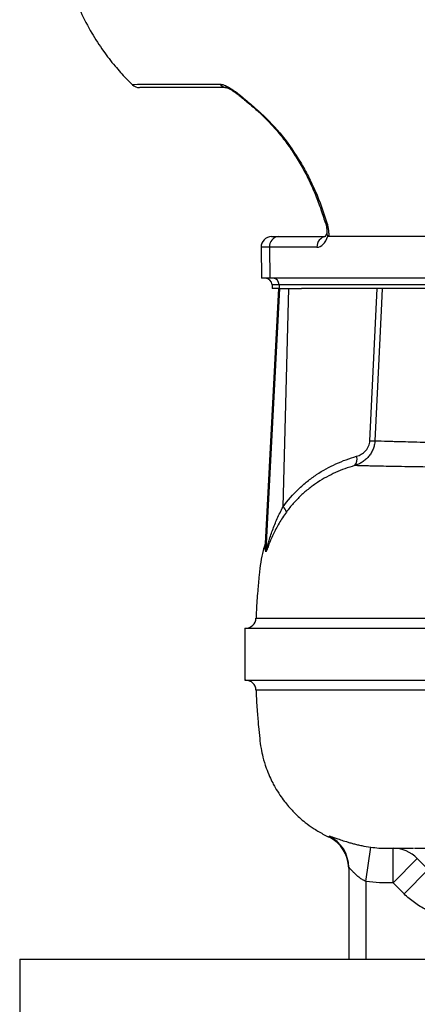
# Model space of a CAD drawing. Header units: millimetres. Extents: x 2154 to 3654, y 1062 to 4821.
# Tile 2 of 13: x 2279 to 2508, y 1356 to 1924. Entities that reach past the tile are written whole.
import ezdxf

# ---------------------------------------------------------------- set-up
doc = ezdxf.new("R2010")
doc.units = ezdxf.units.MM
doc.header["$LTSCALE"] = 2

msp = doc.modelspace()

# ---------------------------------------------------------------- linework, layer by layer
at = {"color": 7, "linetype": 'Continuous', "lineweight": 25}
for p, q in [((2348.23, 1887), (2394.29, 1887)), ((2455.18, 1807.26), (2455.19, 1807.23)), ((2424.03, 1798.98), (2428.1, 1798.98)), ((2428.1, 1798.98), (2454.78, 1798.98)), ((2613.16, 1798.98), (2457.06, 1798.98)), ((2418.03, 1792.88), (2418.34, 1774.98)), ((2422.91, 1792.88), (2423.18, 1774.98)), ((2450.32, 1792.88), (2422.91, 1792.88)), ((2423.18, 1774.98), (2418.34, 1774.98)), ((2647.77, 1774.98), (2423.18, 1774.98)), ((2428.15, 1768.98), (2420.45, 1621.97)), ((2420.9, 1618.28), (2428.79, 1768.98)), ((2424.37, 1771.12), (2424.44, 1768.98)), ((2428.38, 1768.98), (2424.44, 1768.98)), ((2428.38, 1768.98), (2428.79, 1768.98)), ((2652.99, 1771.12), (2428.4, 1771.12)), ((2428.4, 1771.12), (2428.46, 1768.98)), ((2428.79, 1768.98), (2434.01, 1768.98)), ((2430.71, 1643.06), (2434.01, 1768.98)), ((2434.01, 1768.98), (2441.37, 1768.98)), ((2520.29, 1768.98), (2441.37, 1768.98)), ((2480.85, 1681.18), (2485.04, 1768.98)), ((2420.58, 1621.86), (2420.61, 1621.95)), ((2408.62, 1572.98), (2408.62, 1542.98)), ((2408.67, 1572.98), (2408.67, 1542.98)), ((2408.67, 1572.98), (2610.56, 1572.98)), ((2408.67, 1542.98), (2610.56, 1542.98)), ((2457.2, 1452.72), (2457.2, 1452.72)), ((2478.62, 1426.83), (2481.36, 1446.63)), ((2490.85, 1445.98), (2491.93, 1445.98)), ((2494.25, 1425.98), (2494.25, 1445.98)), ((2494.25, 1425.98), (2508.26, 1440.13)), ((2508.26, 1440.13), (2514.62, 1433.82)), ((2468.62, 1434.98), (2468.62, 1381.98)), ((2500.61, 1419.68), (2514.62, 1433.82)), ((2478.62, 1426.83), (2478.62, 1381.98)), ((2500.61, 1419.68), (2494.25, 1425.98)), ((2278.62, 1381.98), (2278.62, 1341.98)), ((2278.62, 1381.98), (2757.11, 1381.98))]:
    msp.add_line(p, q, dxfattribs=at)
at = {"color": 8, "linetype": 'Continuous', "lineweight": 25}
for p, q in [((2422.91, 1792.88), (2418.03, 1792.88)), ((2428.4, 1771.12), (2424.37, 1771.12)), ((2420.45, 1621.94), (2420.9, 1618.28))]:
    msp.add_line(p, q, dxfattribs=at)
at = {"color": 8, "linetype": 'Continuous', "lineweight": 25, "flags": 128}
for points in [[(2343.79, 1886.68), (2343.77, 1886.68), (2344.69, 1886.74), (2346.59, 1886.87), (2348.23, 1887), (2348.23, 1887), (2348.23, 1887)], [(2417.03, 1870.57), (2417.35, 1870.37), (2417.88, 1870.28)]]:
    msp.add_lwpolyline(points, dxfattribs=at)
at = {"color": 7, "linetype": 'Continuous', "lineweight": 25, "flags": 128}
msp.add_lwpolyline([(2487.96, 1768.98), (2487.55, 1760.32), (2485.26, 1712.4), (2483.77, 1681.18)], dxfattribs=at)
at = {"color": 7, "linetype": 'Continuous', "lineweight": 25}
for centre, radius, start, end in [((2347.84, 1890.98), 6, 226.8555, 270.0054), ((2398.26, 1889.91), 4.93, 216.2403, 268.9368), ((2424.03, 1792.98), 6, 90, 181), ((2428.54, 1793.34), 5.66, 94.4926, 184.7091), ((2455.96, 1793.34), 5.66, 94.4926, 184.7091), ((2420.37, 1770.98), 4, 2, 90), ((2424.66, 1771.26), 3.74, 357.9914, 85.7799), ((2482.31, 1710.14), 28.99, 267.1185, 272.8815), ((2468.57, 1670.4), 4.97, 313.6928, 21.3363), ((2428.12, 1639.26), 4.59, 9.4983, 55.754), ((2415.07, 1618.64), 5.84, 345.8602, 356.4674), ((2409.1, 1578.98), 6, 270.0008, 357.9361), ((2409.1, 1536.98), 6, 2.5357, 89.2581), ((2448.62, 1434.44), 20, 0, 64.754), ((2448.64, 1434.98), 19.99, 0.0079, 64.0338), ((2494.23, 1426.25), 19.73, 44.6814, 89.9551)]:
    msp.add_arc(centre, radius, start, end, dxfattribs=at)
at = {"color": 8, "linetype": 'Continuous', "lineweight": 25}
msp.add_arc((2455.79, 1807.83), 0.852, 224.9687, 285.4011, dxfattribs=at)
at = {"color": 7, "linetype": 'Continuous', "lineweight": 25}
msp.add_ellipse((2450.08, 1808.88), major_axis=(-0.32, 16), ratio=0.499848, start_param=3.131519, end_param=4.055572, dxfattribs=at)
for points, knots in [([(2308.22, 1942.98), (2309.99, 1938.19), (2313.36, 1929.06), (2319.85, 1916.8), (2326.56, 1906.37), (2333.29, 1897.7), (2338.98, 1891.27), (2342.52, 1887.86), (2343.76, 1886.66)], [0, 0, 0, 0, 0.227858, 0.43344, 0.617531, 0.78059, 0.92285, 1, 1, 1, 1]), ([(2394.29, 1887), (2394.63, 1887), (2395, 1886.95), (2395.81, 1886.77), (2396.25, 1886.64), (2397.16, 1886.29), (2397.63, 1886.08), (2398.61, 1885.59), (2399.11, 1885.31), (2400.66, 1884.4), (2401.7, 1883.7), (2403.3, 1882.56), (2403.83, 1882.16), (2404.89, 1881.35), (2405.42, 1880.94), (2406.48, 1880.1), (2407, 1879.67), (2408.05, 1878.81), (2408.57, 1878.37), (2410.12, 1877.06), (2411.13, 1876.19), (2413.11, 1874.47), (2414.08, 1873.62), (2415.52, 1872.36), (2416, 1871.94), (2416.94, 1871.11), (2417.42, 1870.7), (2417.88, 1870.28)], [0, 0, 0, 0, 0.0625, 0.0625, 0.125, 0.125, 0.1875, 0.1875, 0.25, 0.25, 0.375, 0.375, 0.4375, 0.4375, 0.5, 0.5, 0.5625, 0.5625, 0.625, 0.625, 0.75, 0.75, 0.875, 0.875, 0.9375, 0.9375, 1, 1, 1, 1]), ([(2398.17, 1884.98), (2390.13, 1884.98), (2378.07, 1884.98), (2364.32, 1884.98), (2355.91, 1884.98), (2351.02, 1884.98), (2348.64, 1884.98), (2347.85, 1884.98), (2347.92, 1884.98), (2347.95, 1884.98)], [0, 0, 0, 0, 0.440234, 0.660352, 0.770643, 0.880584, 0.927469, 0.975593, 1, 1, 1, 1]), ([(2398.06, 1884.98), (2398.05, 1884.99), (2398.02, 1884.99), (2398.54, 1884.85), (2399.53, 1884.41), (2400.95, 1883.62), (2402.74, 1882.44), (2404.87, 1880.89), (2407.3, 1878.96), (2409.99, 1876.72), (2412.88, 1874.25), (2415.3, 1872.16), (2416.62, 1870.93), (2417.02, 1870.56)], [0, 0, 0, 0, 0.029165, 0.083794, 0.147577, 0.219929, 0.305393, 0.403103, 0.514683, 0.641082, 0.781619, 0.93464, 1, 1, 1, 1]), ([(2417.07, 1870.62), (2417.34, 1870.35), (2419.5, 1868.17), (2423.69, 1864.17), (2429.12, 1857.86), (2434.26, 1851.09), (2439.01, 1843.86), (2443.41, 1836.18), (2447.34, 1828.21), (2450.76, 1819.88), (2453.28, 1812.89), (2454.57, 1808.55), (2454.98, 1807.17)], [0, 0, 0, 0, 0.015632, 0.126339, 0.242707, 0.356999, 0.472885, 0.590831, 0.710157, 0.824408, 0.94424, 1, 1, 1, 1]), ([(2417.88, 1870.28), (2422.33, 1866.21), (2426.45, 1861.8), (2434.06, 1852.33), (2437.56, 1847.27), (2442.36, 1839.23), (2443.89, 1836.46), (2446.77, 1830.83), (2448.13, 1827.96), (2451.95, 1819.2), (2454.15, 1813.19), (2456.02, 1807.01)], [0, 0, 0, 0, 0.25, 0.25, 0.5, 0.5, 0.625, 0.625, 0.75, 0.75, 1, 1, 1, 1]), ([(2455.15, 1807.25), (2455.34, 1806.6), (2455.78, 1805.09), (2456.06, 1802.91), (2456.12, 1801.41), (2456.05, 1800.86), (2456.05, 1800.86)], [0, 0, 0, 0, 0.2804732, 0.644946, 0.9998926, 1, 1, 1, 1]), ([(2456.02, 1807.01), (2456.23, 1806.31), (2456.41, 1805.61), (2456.71, 1804.22), (2456.83, 1803.52), (2457, 1802.17), (2457.06, 1801.51), (2457.11, 1800.22), (2457.1, 1799.59), (2457.06, 1798.98)], [0, 0, 0, 0, 0.25, 0.25, 0.5, 0.5, 0.75, 0.75, 1, 1, 1, 1]), ([(2456.05, 1801.1), (2456.03, 1801.03), (2455.8, 1800.41), (2455.33, 1799.55), (2454.78, 1798.85), (2454.73, 1798.82), (2454.71, 1798.81)], [0, 0, 0, 0, 0.039293, 0.386067, 0.722085, 1, 1, 1, 1]), ([(2456.13, 1800.85), (2456.1, 1800.7), (2456, 1800.18), (2456.35, 1799.63), (2456.61, 1799.24)], [0, 0, 0, 0, 0.291749, 1, 1, 1, 1]), ([(2483.77, 1681.18), (2483.72, 1680.33), (2483.61, 1679.5), (2483.34, 1678.28), (2483.23, 1677.87), (2482.98, 1677.07), (2482.84, 1676.67), (2482.37, 1675.51), (2482, 1674.76), (2481.13, 1673.34), (2480.64, 1672.66), (2479.57, 1671.4), (2478.99, 1670.82), (2477.75, 1669.74), (2477.08, 1669.25), (2475.72, 1668.37), (2475.01, 1667.99), (2473.54, 1667.32), (2472.78, 1667.04), (2472.01, 1666.81)], [0, 0, 0, 0, 0.125, 0.125, 0.1875, 0.1875, 0.25, 0.25, 0.375, 0.375, 0.5, 0.5, 0.625, 0.625, 0.75, 0.75, 0.875, 0.875, 1, 1, 1, 1]), ([(2473.2, 1672.21), (2474.15, 1672.48), (2475.06, 1672.86), (2476.78, 1673.87), (2477.6, 1674.52), (2478.67, 1675.67), (2479.01, 1676.09), (2479.6, 1676.99), (2479.87, 1677.46), (2480.31, 1678.46), (2480.49, 1678.99), (2480.75, 1680.07), (2480.82, 1680.62), (2480.85, 1681.18)], [0, 0, 0, 0, 0.25, 0.25, 0.5, 0.5, 0.625, 0.625, 0.75, 0.75, 0.875, 0.875, 1, 1, 1, 1]), ([(2483.77, 1681.18), (2485.84, 1681.1), (2488.48, 1681.01), (2492.5, 1680.89), (2493.34, 1680.87), (2495.09, 1680.82), (2496, 1680.79), (2498.84, 1680.72), (2500.86, 1680.67), (2507.31, 1680.51), (2512.13, 1680.4), (2522.79, 1680.16), (2528.62, 1680.04), (2541.32, 1679.77), (2548.18, 1679.62), (2557.41, 1679.43), (2559.29, 1679.39), (2563.1, 1679.31), (2565.03, 1679.27), (2570.9, 1679.14), (2574.91, 1679.06), (2587.25, 1678.8), (2595.88, 1678.62), (2613.93, 1678.26), (2623.36, 1678.07), (2633.18, 1677.89)], [0, 0, 0, 0, 0.125, 0.125, 0.15625, 0.15625, 0.1875, 0.1875, 0.25, 0.25, 0.375, 0.375, 0.5, 0.5, 0.625, 0.625, 0.65625, 0.65625, 0.6875, 0.6875, 0.75, 0.75, 0.875, 0.875, 1, 1, 1, 1]), ([(2430.71, 1643.06), (2433.42, 1646.83), (2436.42, 1650.23), (2441.28, 1654.86), (2442.96, 1656.32), (2445.57, 1658.4), (2446.46, 1659.08), (2448.24, 1660.38), (2449.14, 1661), (2453.68, 1664.02), (2457.43, 1666.09), (2465.16, 1669.6), (2469.13, 1671.05), (2473.2, 1672.21)], [0, 0, 0, 0, 0.25, 0.25, 0.375, 0.375, 0.4375, 0.4375, 0.5, 0.5, 0.75, 0.75, 1, 1, 1, 1]), ([(2472.01, 1666.81), (2468.27, 1665.75), (2464.62, 1664.44), (2457.51, 1661.25), (2454.05, 1659.37), (2449.85, 1656.61), (2449.02, 1656.04), (2447.37, 1654.85), (2446.55, 1654.24), (2444.13, 1652.33), (2442.56, 1650.98), (2439.53, 1648.12), (2438.06, 1646.61), (2435.25, 1643.43), (2433.92, 1641.77), (2432.65, 1640.02)], [0, 0, 0, 0, 0.25, 0.25, 0.5, 0.5, 0.5625, 0.5625, 0.625, 0.625, 0.75, 0.75, 0.875, 0.875, 1, 1, 1, 1]), ([(2630.53, 1664.3), (2620.03, 1664.44), (2609.96, 1664.58), (2590.68, 1664.85), (2581.46, 1664.99), (2568.29, 1665.18), (2564.01, 1665.25), (2557.75, 1665.34), (2555.7, 1665.37), (2551.64, 1665.44), (2549.63, 1665.47), (2539.79, 1665.62), (2532.49, 1665.73), (2519, 1665.93), (2512.81, 1666.03), (2501.55, 1666.21), (2496.46, 1666.29), (2489.69, 1666.42), (2487.57, 1666.45), (2484.6, 1666.51), (2483.65, 1666.53), (2481.83, 1666.57), (2480.96, 1666.59), (2476.8, 1666.68), (2474.1, 1666.74), (2472.01, 1666.81)], [0, 0, 0, 0, 0.125, 0.125, 0.25, 0.25, 0.3125, 0.3125, 0.34375, 0.34375, 0.375, 0.375, 0.5, 0.5, 0.625, 0.625, 0.75, 0.75, 0.8125, 0.8125, 0.84375, 0.84375, 0.875, 0.875, 1, 1, 1, 1]), ([(2420.9, 1618.28), (2420.91, 1618.2), (2420.94, 1618.18), (2421.01, 1618.26), (2421.06, 1618.36), (2421.16, 1618.65), (2421.22, 1618.83), (2421.35, 1619.22), (2421.42, 1619.44), (2421.62, 1620.13), (2421.77, 1620.63), (2422.07, 1621.65), (2422.23, 1622.18), (2422.72, 1623.81), (2423.06, 1624.93), (2423.81, 1627.18), (2424.2, 1628.32), (2425.44, 1631.72), (2426.36, 1634), (2428.38, 1638.54), (2429.49, 1640.8), (2430.71, 1643.06)], [0, 0, 0, 0, 0.03125, 0.03125, 0.0625, 0.0625, 0.09375, 0.09375, 0.125, 0.125, 0.1875, 0.1875, 0.25, 0.25, 0.375, 0.375, 0.5, 0.5, 0.75, 0.75, 1, 1, 1, 1]), ([(2432.65, 1640.02), (2431.09, 1637.86), (2429.68, 1635.7), (2427.14, 1631.37), (2426, 1629.19), (2424.48, 1625.95), (2424, 1624.87), (2423.11, 1622.76), (2422.69, 1621.72), (2422.13, 1620.25), (2421.95, 1619.78), (2421.61, 1618.89), (2421.45, 1618.47), (2421.24, 1617.94), (2421.17, 1617.78), (2421.04, 1617.5), (2420.98, 1617.38), (2420.88, 1617.21), (2420.84, 1617.16), (2420.77, 1617.13), (2420.75, 1617.15), (2420.73, 1617.21)], [0, 0, 0, 0, 0.25, 0.25, 0.5, 0.5, 0.625, 0.625, 0.75, 0.75, 0.8125, 0.8125, 0.875, 0.875, 0.90625, 0.90625, 0.9375, 0.9375, 0.96875, 0.96875, 1, 1, 1, 1]), ([(2420.47, 1621.89), (2420.03, 1620.53), (2418.88, 1617.02), (2417.66, 1610.9), (2416.85, 1603.1), (2416, 1593.84), (2415.39, 1585.53), (2415.19, 1580.27), (2415.13, 1578.72)], [0, 0, 0, 0, 0.098597, 0.254669, 0.42795, 0.638202, 0.893863, 1, 1, 1, 1]), ([(2415.11, 1537.25), (2415.14, 1536.53), (2415.29, 1532.36), (2415.76, 1525.35), (2416.47, 1516.77), (2417.15, 1509.72), (2417.89, 1503.81), (2419.14, 1498.11), (2420.79, 1492.68), (2422.77, 1487.74), (2424.55, 1484.04), (2426.51, 1480.44), (2428.73, 1476.85), (2431.36, 1473.22), (2433.72, 1470.33), (2435.78, 1468.04), (2437.86, 1465.9), (2440.4, 1463.51), (2443.82, 1460.63), (2448.32, 1457.36), (2452.81, 1454.71), (2455.89, 1453.09), (2457.03, 1452.59), (2457.13, 1452.55)], [0, 0, 0, 0, 0.021312, 0.123998, 0.208691, 0.277386, 0.33485, 0.385775, 0.450949, 0.503555, 0.544255, 0.573477, 0.625984, 0.670494, 0.707577, 0.737412, 0.762774, 0.796894, 0.841451, 0.896315, 0.96287, 0.996896, 1, 1, 1, 1]), ([(2457.39, 1452.95), (2457.42, 1453), (2457.58, 1452.99), (2458.01, 1452.88), (2458.19, 1452.84), (2458.61, 1452.71), (2458.85, 1452.63), (2459.67, 1452.36), (2460.34, 1452.13), (2461.52, 1451.72), (2461.95, 1451.57), (2462.87, 1451.25), (2463.36, 1451.09), (2464.9, 1450.57), (2466.05, 1450.2), (2467.96, 1449.61), (2468.62, 1449.42), (2469.99, 1449.02), (2470.7, 1448.83), (2472.18, 1448.44), (2472.94, 1448.25), (2474.52, 1447.88), (2475.35, 1447.7), (2477.85, 1447.18), (2479.57, 1446.88), (2481.36, 1446.63)], [0, 0, 0, 0, 0.125, 0.125, 0.1875, 0.1875, 0.25, 0.25, 0.375, 0.375, 0.4375, 0.4375, 0.5, 0.5, 0.625, 0.625, 0.6875, 0.6875, 0.75, 0.75, 0.8125, 0.8125, 0.875, 0.875, 1, 1, 1, 1]), ([(2481.36, 1446.63), (2482.94, 1446.42), (2484.51, 1446.25), (2487.68, 1446.04), (2489.26, 1445.98), (2490.85, 1445.98)], [0, 0, 0, 0, 0.5, 0.5, 1, 1, 1, 1]), ([(2491.93, 1445.98), (2493.01, 1445.98), (2495.58, 1445.98), (2500.05, 1445.98), (2504.29, 1445.98), (2506.04, 1445.98)], [0, 0, 0, 0, 0.299462, 0.710257, 1, 1, 1, 1]), ([(2506.72, 1445.98), (2507, 1445.98), (2509.94, 1445.98), (2517.87, 1445.98), (2529.35, 1445.98), (2541.33, 1445.98), (2552.9, 1445.98), (2565.77, 1445.98), (2579.91, 1445.99), (2595.23, 1445.99), (2610.3, 1446), (2624.95, 1446.01), (2634.14, 1446.02), (2639.06, 1446.02), (2639.18, 1446.02)], [0, 0, 0, 0, 0.014363, 0.147452, 0.280541, 0.373872, 0.467271, 0.560585, 0.656769, 0.753032, 0.849216, 0.923603, 0.998135, 1, 1, 1, 1]), ([(2478.62, 1426.83), (2477.92, 1427.12), (2477.26, 1427.46), (2476, 1428.23), (2475.39, 1428.65), (2474.26, 1429.52), (2473.73, 1429.96), (2472.72, 1430.87), (2472.25, 1431.33), (2471.36, 1432.22), (2470.95, 1432.65), (2470.2, 1433.47), (2469.86, 1433.84), (2469.43, 1434.31), (2469.3, 1434.45), (2469.06, 1434.7), (2468.96, 1434.8), (2468.71, 1435.02), (2468.62, 1435.06), (2468.62, 1434.98)], [0, 0, 0, 0, 0.125, 0.125, 0.25, 0.25, 0.375, 0.375, 0.5, 0.5, 0.625, 0.625, 0.75, 0.75, 0.8125, 0.8125, 0.875, 0.875, 1, 1, 1, 1]), ([(2494.25, 1425.98), (2493.59, 1425.98), (2492.94, 1425.98), (2491.63, 1425.98), (2490.98, 1425.98), (2489.02, 1425.99), (2487.72, 1426.03), (2483.81, 1426.22), (2481.21, 1426.47), (2478.62, 1426.83)], [0, 0, 0, 0, 0.125, 0.125, 0.25, 0.25, 0.5, 0.5, 1, 1, 1, 1]), ([(2528.22, 1405.68), (2525.61, 1406.1), (2523.06, 1406.72), (2519.33, 1407.93), (2518.1, 1408.38), (2515.67, 1409.38), (2514.46, 1409.94), (2510.94, 1411.72), (2508.71, 1413.08), (2504.49, 1416.13), (2502.49, 1417.82), (2500.61, 1419.68)], [0, 0, 0, 0, 0.25, 0.25, 0.375, 0.375, 0.5, 0.5, 0.75, 0.75, 1, 1, 1, 1])]:
    msp.add_open_spline(points, degree=3, knots=knots, dxfattribs=at)
msp.add_open_spline([(2457.06, 1798.98), (2456.9, 1798.98), (2456.74, 1799.06), (2456.61, 1799.24)], degree=3, dxfattribs=at)
at = {"color": 8, "linetype": 'Continuous', "lineweight": 25}
for points, knots in [([(2420.73, 1617.21), (2420.42, 1618.42), (2419.94, 1620.28), (2420.41, 1621.45), (2420.58, 1621.86)], [0, 0, 0, 0, 0.650291, 1, 1, 1, 1]), ([(2415.4, 1578.71), (2415.34, 1578.71), (2415.06, 1578.71), (2416.93, 1578.71), (2421.09, 1578.71), (2427.75, 1578.71), (2436.62, 1578.71), (2447.54, 1578.71), (2460.55, 1578.71), (2475.57, 1578.71), (2492.41, 1578.71), (2511.02, 1578.71), (2531.24, 1578.71), (2553.08, 1578.71), (2576.43, 1578.71), (2601.12, 1578.71), (2618.68, 1578.71), (2627.49, 1578.71)], [0, 0, 0, 0, 0.0223423, 0.0951168, 0.167785, 0.2401884, 0.3099596, 0.3799813, 0.4500853, 0.5201017, 0.5898685, 0.6579988, 0.7263598, 0.7948043, 0.863175, 0.9313135, 1, 1, 1, 1]), ([(2675.74, 1537.26), (2674.86, 1537.26), (2665.99, 1537.26), (2649.85, 1537.26), (2627.33, 1537.26), (2605.51, 1537.26), (2584.36, 1537.26), (2564, 1537.26), (2544.92, 1537.26), (2527.15, 1537.26), (2510.7, 1537.26), (2495.27, 1537.26), (2480.96, 1537.26), (2467.85, 1537.26), (2456.24, 1537.26), (2446.14, 1537.26), (2437.49, 1537.26), (2430.14, 1537.26), (2424.16, 1537.26), (2419.59, 1537.26), (2416.61, 1537.26), (2415.14, 1537.26), (2415.23, 1537.26), (2415.26, 1537.26)], [0, 0, 0, 0, 0.00552, 0.055876, 0.106274, 0.156632, 0.208475, 0.260359, 0.312201, 0.362254, 0.412346, 0.462398, 0.513927, 0.565498, 0.617028, 0.666754, 0.716519, 0.766245, 0.817392, 0.868579, 0.919725, 0.969852, 1, 1, 1, 1]), ([(2457.2, 1452.72), (2457.19, 1452.67), (2457.17, 1452.6), (2457.34, 1452.87), (2457.39, 1452.95)], [0, 0, 0, 0, 0.7090027, 1, 1, 1, 1])]:
    msp.add_open_spline(points, degree=3, knots=knots, dxfattribs=at)

doc.saveas('drawing.dxf')
